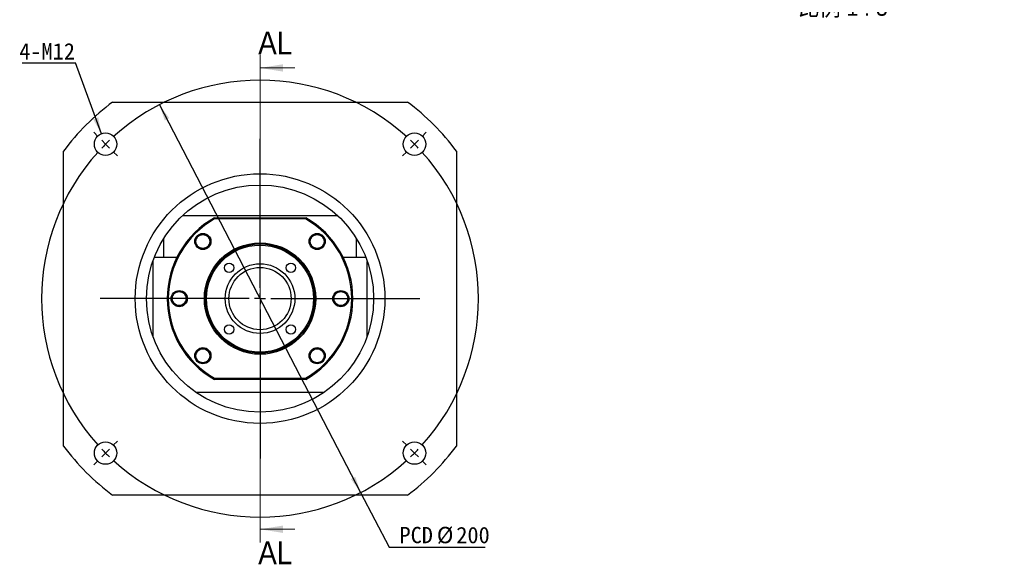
# Model space of a CAD drawing. Header units: millimetres. Extents: x 62 to 839, y 27 to 598.
# Tile 1 of 5: x 62 to 513, y 41 to 291. Entities that reach past the tile are written whole.
import ezdxf

# ---------------------------------------------------------------- set-up
doc = ezdxf.new("R2010")
doc.units = ezdxf.units.MM
doc.header["$LTSCALE"] = 3
doc.layers.add('圖層0', color=7, linetype='Continuous')
doc.styles.add('SLDTEXTSTYLE0', font='MINGLIU.TTC')
doc.styles.add('SLDTEXTSTYLE1', font='GOTHIC.TTF', dxfattribs={"width": 0.913})
doc.styles.add('SLDTEXTSTYLE3', font='GOTHIC.TTF', dxfattribs={"width": 0.913, "bigfont": 'bigfont'})
doc.styles.get("Standard").update_dxf_attribs({"font": 'MINGLIU.TTC'})
doc.dimstyles.new('SLDDIMSTYLE0', dxfattribs={"dimtxt": 0.18, "dimasz": 7.5, "dimexe": 0, "dimexo": 0.0625, "dimgap": 0, "dimtad": 0, "dimtih": 1, "dimtoh": 1, "dimdec": 0, "dimrnd": 1e-09, "dimzin": 0, "dimdsep": 46, "dimtxsty": 'Standard', "dimsah": 1, "dimcen": 0.09, "dimadec": 0, "dimazin": 0, "dimtfac": 7.5, "dimtdec": 0, "dimtofl": 0, "dimtmove": 0, "dimatfit": 3, "dimfxl": 0, "dimfrac": 2, "dimtolj": 1, "dimtzin": 0, "dimarcsym": 0})
doc.dimstyles.new('SLDDIMSTYLE2', dxfattribs={"dimtxt": 7.5, "dimasz": 7.5, "dimexe": 0, "dimexo": 0.0625, "dimgap": 1.875, "dimtad": 0, "dimtih": 1, "dimtoh": 1, "dimrnd": 1e-09, "dimzin": 12, "dimdsep": 46, "dimtxsty": 'SLDTEXTSTYLE0', "dimsah": 1, "dimcen": 0, "dimadec": 0, "dimazin": 3, "dimtfac": 1, "dimtmove": 0, "dimatfit": 3, "dimfxl": 0, "dimfrac": 2, "dimtolj": 1, "dimtzin": 12, "dimarcsym": 0})

# ---------------------------------------------------------------- blocks, each defined once
blk = doc.blocks.new('_D')
at = {"layer": '圖層0', "color": 7}
for p, q in [((126.07, 251.8), (218.18, 74.27)), ((218.18, 74.27), (231.21, 49.17)), ((231.21, 49.17), (275.17, 49.17))]:
    blk.add_line(p, q, dxfattribs=at)
for points in [[(126.07, 251.8), (128.5, 244.61), (130.54, 245.67)], [(218.18, 74.27), (215.75, 81.46), (213.7, 80.4)]]:
    blk.add_solid(points, dxfattribs=at)
at = {"layer": '圖層0', "color": 7, "char_height": 7.5, "attachment_point": 1, "style": 'SLDTEXTSTYLE0'}
for s, insert in [('PCD', (235.97, 58.53)), ('%%c', (253.08, 58.53)), ('200', (261.98, 58.53))]:
    blk.add_mtext(s, dxfattribs=dict(at, insert=insert))
blk = doc.blocks.new('SW_NOTE_0')
at = {"layer": '圖層0', "color": 0}
blk.add_line((-24.31, 0), (0, 0), dxfattribs=at)
at = {"layer": '圖層0', "color": 0, "insert": (-25.72, 9.06), "char_height": 7.5, "attachment_point": 1, "style": 'SLDTEXTSTYLE0'}
blk.add_mtext('4-M12', dxfattribs=at)
blk = doc.blocks.new('SW_CENTERMARKSYMBOL_0')
at = {"layer": '圖層0', "color": 0}
for p, q in [((-144.96, 3.54), (-146.83, 5.41)), ((3.54, 3.54), (5.41, 5.41)), ((-141.42, 0), (-143.19, 1.77)), ((-141.42, 0), (-139.65, -1.77)), ((-70.71, -65.71), (-70.71, 2.5)), ((0, 0), (-1.77, -1.77)), ((0, 0), (1.77, 1.77)), ((-137.89, -3.54), (-136.01, -5.41)), ((-3.54, -3.54), (-5.41, -5.41)), ((-75.71, -70.71), (-143.92, -70.71)), ((-70.71, -70.71), (-73.21, -70.71)), ((-70.71, -70.71), (-70.71, -68.21)), ((-70.71, -70.71), (-70.71, -73.21)), ((-70.71, -70.71), (-68.21, -70.71)), ((-65.71, -70.71), (2.5, -70.71)), ((-70.71, -75.71), (-70.71, -143.92)), ((-141.42, -141.42), (-139.65, -139.65)), ((-137.89, -137.89), (-136.01, -136.01)), ((-3.54, -137.89), (-5.41, -136.01)), ((0, -141.42), (-1.77, -139.65)), ((-141.42, -141.42), (-143.19, -143.19)), ((0, -141.42), (1.77, -143.19)), ((-144.96, -144.96), (-146.83, -146.83)), ((3.54, -144.96), (5.41, -146.83))]:
    blk.add_line(p, q, dxfattribs=at)
for start, end in [(47.8648, 132.1352), (135, 136.4324), (133.5676, 135), (45, 46.4324), (137.8648, 222.1352), (43.5676, 45), (317.8648, 42.1352), (223.5676, 225), (315, 316.4324), (225, 226.4324), (313.5676, 315), (227.8648, 312.1352)]:
    blk.add_arc((-70.71, -70.71), 100, start, end, dxfattribs=at)
blk = doc.blocks.new('SW_NOTE_2')
at = {"layer": '圖層0', "color": 0, "char_height": 7.9375, "attachment_point": 2, "style": 'SLDTEXTSTYLE3'}
for s, insert in [('\\M+19655\\M+196CA\\M+19AA4 AK-AK', (32.25, 10.14)), ('\\M+194E4\\M+197E1 1 : 3', (32.83, -3.44))]:
    blk.add_mtext(s, dxfattribs=dict(at, insert=insert))

msp = doc.modelspace()

# ---------------------------------------------------------------- linework, layer by layer
at = {"color": 7, "linetype": 'Continuous', "lineweight": 18}
for p, q in [((172.123, 274.636), (172.123, 51.436)), ((188.083, 268.636), (172.123, 268.636)), ((188.083, 57.436), (172.123, 57.436))]:
    msp.add_line(p, q, dxfattribs=at)
at = {"color": 7, "linetype": 'Continuous', "lineweight": 25}
for p, q in [((104.623, 253.036), (239.623, 253.036)), ((82.123, 95.536), (82.123, 230.536)), ((262.123, 230.536), (262.123, 95.536)), ((136.626, 201.036), (207.619, 201.036)), ((151.212, 200.036), (151.344, 199.536)), ((151.212, 200.036), (193.033, 200.036)), ((192.901, 199.536), (151.344, 199.536)), ((192.901, 199.536), (193.033, 200.036)), ((128.123, 182.036), (128.123, 190.749)), ((143.666, 191.604), (144.357, 192.229)), ((195.291, 190.64), (195.716, 191.468)), ((216.123, 190.749), (216.123, 182.036)), ((123.718, 182.036), (134.106, 182.036)), ((210.139, 182.036), (220.527, 182.036)), ((123.123, 180.036), (122.98, 180.036)), ((123.123, 145.629), (123.123, 180.036)), ((221.123, 145.629), (221.123, 180.036)), ((221.123, 180.036), (221.265, 180.036)), ((206.128, 164.477), (206.553, 165.305)), ((138.118, 161.596), (137.692, 160.767)), ((148.955, 135.433), (148.529, 134.604)), ((200.579, 134.468), (199.889, 133.843)), ((151.212, 126.036), (151.344, 126.536)), ((151.344, 126.536), (192.901, 126.536)), ((192.901, 126.536), (193.033, 126.036)), ((193.033, 126.036), (151.212, 126.036)), ((201.363, 120.036), (142.882, 120.036)), ((239.623, 73.036), (104.623, 73.036))]:
    msp.add_line(p, q, dxfattribs=at)
for centre, radius in [((101.412, 233.747), 5.15), ((242.833, 233.747), 5.15), ((172.123, 163.036), 57.15), ((172.123, 163.036), 52), ((145.96, 189.199), 3.7), ((145.96, 189.199), 3.4), ((145.96, 189.199), 3.2), ((198.286, 189.199), 3.7), ((198.286, 189.199), 3.4), ((198.286, 189.199), 3.2), ((172.123, 163.036), 25.5), ((172.123, 163.036), 25), ((172.123, 163.036), 24.5), ((157.981, 177.178), 2.15), ((172.123, 163.036), 15.95), ((172.123, 163.036), 14.25), ((186.265, 177.178), 2.15), ((135.123, 163.036), 3.7), ((135.123, 163.036), 3.4), ((135.123, 163.036), 3.2), ((209.123, 163.036), 3.7), ((209.123, 163.036), 3.4), ((209.123, 163.036), 3.2), ((157.981, 148.894), 2.15), ((186.265, 148.894), 2.15), ((145.96, 136.873), 3.7), ((145.96, 136.873), 3.4), ((145.96, 136.873), 3.2), ((198.286, 136.873), 3.7), ((198.286, 136.873), 3.4), ((198.286, 136.873), 3.2), ((101.412, 92.325), 5.15), ((242.833, 92.325), 5.15)]:
    msp.add_circle(centre, radius, dxfattribs=at)
for radius, start, end in [(112.5, 126.8699, 143.1301), (112.5, 36.8699, 53.1301), (42.5, 119.47293, 240.52707), (42, 119.65185, 240.34815), (42, 299.65185, 60.34815), (42.5, 299.47293, 60.52707), (112.5, 216.8699, 233.1301), (112.5, 306.8699, 323.1301)]:
    msp.add_arc((172.123, 163.036), radius, start, end, dxfattribs=at)
for points, knots in [([(148.365, 191.493), (148.212, 191.637), (147.925, 191.907), (147.422, 192.199), (146.906, 192.401), (146.363, 192.513), (145.809, 192.535), (145.074, 192.439), (144.313, 192.148), (143.847, 191.756), (143.666, 191.604)], [0, 0, 0, 0, 0.1205082, 0.2264544, 0.3324004, 0.4383462, 0.5442923, 0.6502383, 0.8644387, 1, 1, 1, 1]), ([(149.276, 188.376), (149.303, 188.454), (149.458, 188.902), (149.351, 189.787), (148.992, 190.787), (148.551, 191.283), (148.365, 191.493)], [0, 0, 0, 0, 0.0732328, 0.4173432, 0.7542528, 1, 1, 1, 1]), ([(199.726, 192.194), (199.532, 192.275), (199.168, 192.426), (198.595, 192.522), (198.041, 192.529), (197.493, 192.442), (196.967, 192.267), (196.313, 191.917), (195.704, 191.377), (195.406, 190.846), (195.291, 190.64)], [0, 0, 0, 0, 0.1205083, 0.2264542, 0.3324001, 0.4383461, 0.5442919, 0.6502382, 0.8644384, 1, 1, 1, 1]), ([(201.679, 189.599), (201.676, 189.682), (201.663, 190.156), (201.251, 190.946), (200.563, 191.755), (199.974, 192.064), (199.726, 192.194)], [0, 0, 0, 0, 0.07323261, 0.41734326, 0.75425255, 1, 1, 1, 1]), ([(131.701, 163.162), (131.7, 162.901), (131.697, 162.248), (132.146, 161.287), (132.848, 160.48), (133.435, 160.171), (133.682, 160.041)], [0, 0, 0, 0, 0.1977447, 0.4956238, 0.7872693, 1, 1, 1, 1]), ([(210.563, 166.031), (210.369, 166.112), (210.005, 166.263), (209.432, 166.359), (208.878, 166.366), (208.33, 166.279), (207.804, 166.104), (207.15, 165.754), (206.541, 165.214), (206.243, 164.683), (206.128, 164.477)], [0, 0, 0, 0, 0.1205083, 0.2264543, 0.3324005, 0.4383466, 0.544292, 0.6502385, 0.8644386, 1, 1, 1, 1]), ([(212.516, 163.436), (212.513, 163.519), (212.5, 163.993), (212.088, 164.784), (211.4, 165.592), (210.811, 165.901), (210.563, 166.031)], [0, 0, 0, 0, 0.0732328, 0.4173435, 0.7542531, 1, 1, 1, 1]), ([(133.682, 160.041), (133.876, 159.961), (134.24, 159.809), (134.814, 159.713), (135.368, 159.706), (135.915, 159.793), (136.442, 159.969), (137.096, 160.318), (137.704, 160.858), (138.002, 161.39), (138.118, 161.596)], [0, 0, 0, 0, 0.1205083, 0.2264543, 0.3324005, 0.4383466, 0.544292, 0.6502385, 0.8644386, 1, 1, 1, 1]), ([(142.538, 136.999), (142.537, 136.738), (142.534, 136.085), (142.983, 135.124), (143.685, 134.317), (144.272, 134.008), (144.519, 133.878)], [0, 0, 0, 0, 0.1977447, 0.4956237, 0.787269, 1, 1, 1, 1]), ([(144.519, 133.878), (144.713, 133.798), (145.077, 133.646), (145.651, 133.55), (146.205, 133.543), (146.752, 133.63), (147.279, 133.806), (147.933, 134.155), (148.541, 134.695), (148.839, 135.227), (148.955, 135.433)], [0, 0, 0, 0, 0.1205083, 0.2264542, 0.3324001, 0.4383461, 0.5442919, 0.6502382, 0.8644384, 1, 1, 1, 1]), ([(194.97, 137.696), (194.943, 137.618), (194.788, 137.17), (194.895, 136.285), (195.253, 135.285), (195.695, 134.789), (195.881, 134.58)], [0, 0, 0, 0, 0.0732328, 0.4173432, 0.7542528, 1, 1, 1, 1]), ([(195.881, 134.58), (196.034, 134.436), (196.321, 134.165), (196.823, 133.873), (197.339, 133.671), (197.882, 133.559), (198.437, 133.538), (199.172, 133.634), (199.932, 133.924), (200.399, 134.316), (200.579, 134.468)], [0, 0, 0, 0, 0.1205082, 0.2264544, 0.3324004, 0.4383462, 0.5442923, 0.6502383, 0.8644387, 1, 1, 1, 1])]:
    msp.add_open_spline(points, degree=3, knots=knots, dxfattribs=at)
at = {"color": 7, "linetype": 'Continuous', "lineweight": 18}
for points in [[(172.123, 268.636), (182.623, 266.956), (182.623, 270.316)], [(172.123, 57.436), (182.623, 55.756), (182.623, 59.116)]]:
    msp.add_solid(points, dxfattribs=at)

# ---------------------------------------------------------------- block references
at = {"layer": '圖層0'}
msp.add_blockref('SW_NOTE_2', (406.027, 303.895), dxfattribs=at)
at = {"layer": '圖層0', "color": 7}
for name, p in [('SW_NOTE_0', (87.591, 270.929)), ('SW_CENTERMARKSYMBOL_0', (242.833, 233.747))]:
    msp.add_blockref(name, p, dxfattribs=at)

# ---------------------------------------------------------------- texts
at = {"color": 7, "linetype": 'Continuous', "char_height": 10.5, "attachment_point": 1, "style": 'SLDTEXTSTYLE1'}
for insert in [(171.268, 285.306), (171.268, 51.885)]:
    msp.add_mtext('AL', dxfattribs=dict(at, insert=insert))

# ---------------------------------------------------------------- dimensions: what is measured, and where the dimension line sits
at = {"layer": '圖層0', "color": 7}
dim = msp.add_diameter_dim_2p(p1=(218.18, 74.274), p2=(126.066, 251.799), text='PCD<>', dimstyle='SLDDIMSTYLE2', dxfattribs=at)
dim.commit()
dim.dimension.update_dxf_attribs({"geometry": '_D', "text_midpoint": (255.568, 55.35), "dimtype": 163})

# ---------------------------------------------------------------- leaders
msp.add_leader([(99.463, 238.514), (87.591, 270.929)], dimstyle='SLDDIMSTYLE0', dxfattribs=at)

doc.saveas('drawing.dxf')
